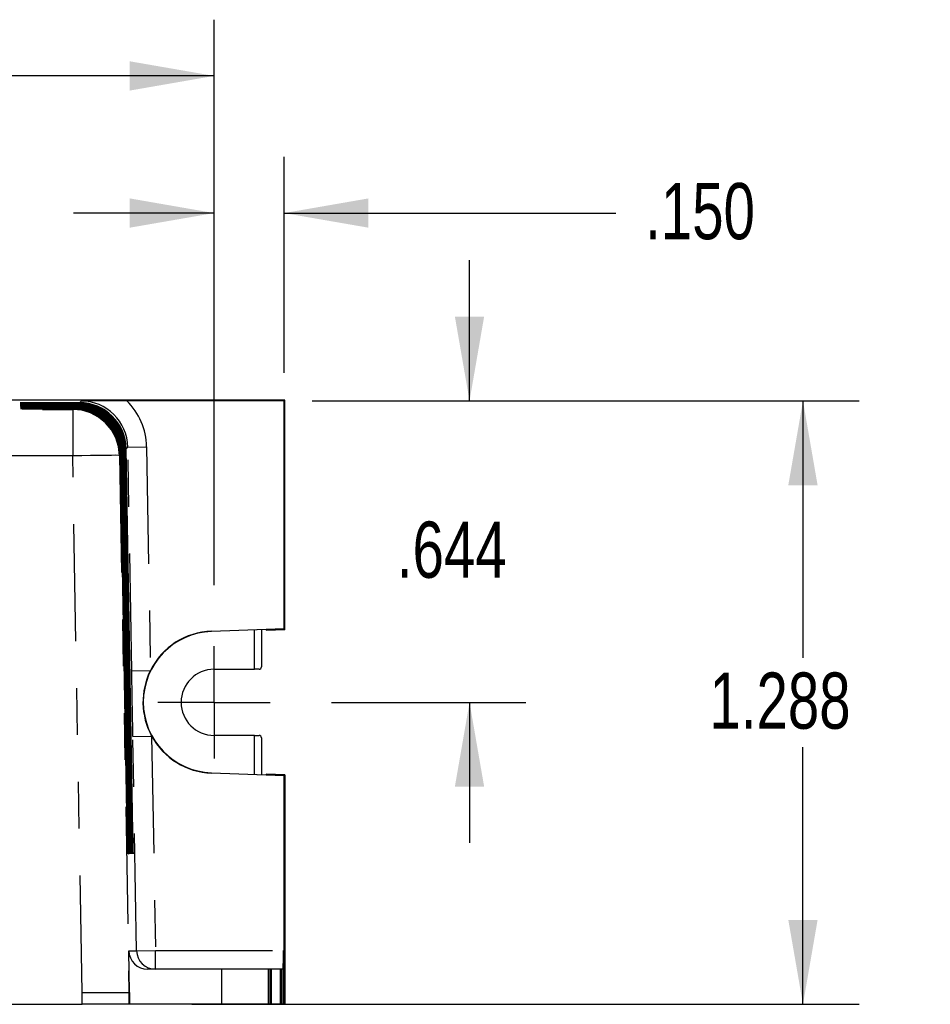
# Model space of a CAD drawing. Extents: x 0.4 to 16.6, y 0.1 to 10.9.
# Tile 14 of 22: x 5.3 to 7.2, y 3.1 to 5.2. Entities that reach past the tile are written whole.
import ezdxf

# ---------------------------------------------------------------- set-up
doc = ezdxf.new("R2010")
doc.units = 0
doc.header["$PDSIZE"] = -1
doc.linetypes.add('PHANTOM', pattern=[0.5, 0.25, -0.05, 0.05, -0.05, 0.05, -0.05])
doc.layers.get('0').update_dxf_attribs({"linetype": 'CONTINUOUS'})
doc.layers.get('DEFPOINTS').update_dxf_attribs({"linetype": 'CONTINUOUS'})
doc.styles.add('SLDTEXTSTYLE0', font='TXT', dxfattribs={"width": 0.75})
doc.dimstyles.new('SLDDIMSTYLE0', dxfattribs={"dimtxt": 0.12, "dimasz": 0.18, "dimexe": 0.12, "dimexo": 0.0625, "dimgap": 0.03, "dimtad": 0, "dimtih": 1, "dimtoh": 1, "dimdec": 3, "dimzin": 12, "dimtxsty": 'SLDTEXTSTYLE0', "dimsah": 1, "dimcen": 0.09, "dimclrd": 7, "dimclre": 7, "dimclrt": 7, "dimazin": 3, "dimtfac": 1, "dimtdec": 4, "dimtofl": 0, "dimtmove": 0, "dimatfit": 3, "dimtolj": 1, "dimtzin": 12})
doc.dimstyles.new('SLDDIMSTYLE1', dxfattribs={"dimtxt": 0.12, "dimasz": 0.18, "dimexe": 0.12, "dimexo": 0.0625, "dimgap": 0.03, "dimtad": 0, "dimtih": 1, "dimtoh": 1, "dimdec": 3, "dimzin": 4, "dimtxsty": 'SLDTEXTSTYLE0', "dimsah": 1, "dimcen": 0.09, "dimclrd": 7, "dimclre": 7, "dimclrt": 7, "dimazin": 3, "dimtfac": 1, "dimtdec": 4, "dimtofl": 0, "dimtmove": 0, "dimatfit": 3, "dimtolj": 1, "dimtzin": 12})

# ---------------------------------------------------------------- blocks, each defined once
blk = doc.blocks.new('*D7')
at = {"color": 7}
for p, q in [((2.1504, 3.959), (2.1504, 5.1657)), ((5.6734, 3.959), (5.6734, 5.1657)), ((2.1504, 5.0457), (3.6499, 5.0457)), ((5.6734, 5.0457), (4.1738, 5.0457))]:
    blk.add_line(p, q, dxfattribs=at)
for points in [[(2.1504, 5.0457), (2.3304, 5.0144), (2.3304, 5.0769)], [(5.6734, 5.0457), (5.4934, 5.0769), (5.4934, 5.0144)]]:
    blk.add_solid(points, dxfattribs=at)
at = {"layer": 'DEFPOINTS', "color": 7}
for p in [(2.1504, 3.899), (5.6734, 3.899)]:
    blk.add_point(p, dxfattribs=at)
at = {"color": 7, "insert": (3.7124, 5.1098), "char_height": 0.12, "attachment_point": 1, "style": 'SLDTEXTSTYLE0'}
blk.add_mtext('3.523', dxfattribs=at)
blk = doc.blocks.new('*D8')
at = {"color": 7}
for p, q in [((5.6734, 3.959), (5.6734, 4.8729)), ((5.8229, 4.4121), (5.8229, 4.8729)), ((5.6734, 4.7529), (5.3734, 4.7529)), ((5.8229, 4.7529), (6.531, 4.7529))]:
    blk.add_line(p, q, dxfattribs=at)
for points in [[(5.6734, 4.7529), (5.4934, 4.7842), (5.4934, 4.7217)], [(5.8229, 4.7529), (6.0029, 4.7217), (6.0029, 4.7842)]]:
    blk.add_solid(points, dxfattribs=at)
at = {"layer": 'DEFPOINTS', "color": 7}
for p in [(5.8229, 4.3521), (5.6734, 3.899)]:
    blk.add_point(p, dxfattribs=at)
at = {"color": 7, "insert": (6.5935, 4.8171), "char_height": 0.12, "attachment_point": 1, "style": 'SLDTEXTSTYLE0'}
blk.add_mtext('.150', dxfattribs=at)
blk = doc.blocks.new('*D9')
at = {"color": 7}
for p, q in [((6.2186, 4.3521), (6.2186, 4.6521)), ((5.8829, 4.3521), (6.3386, 4.3521)), ((5.9239, 3.7085), (6.3386, 3.7085)), ((6.2186, 3.7085), (6.2186, 3.4085))]:
    blk.add_line(p, q, dxfattribs=at)
for points in [[(6.2186, 4.3521), (6.2498, 4.5321), (6.1873, 4.5321)], [(6.2186, 3.7085), (6.1873, 3.5285), (6.2498, 3.5285)]]:
    blk.add_solid(points, dxfattribs=at)
at = {"layer": 'DEFPOINTS', "color": 7}
for p in [(5.8229, 4.3521), (5.8639, 3.7085)]:
    blk.add_point(p, dxfattribs=at)
at = {"color": 7, "insert": (6.0635, 4.0944), "char_height": 0.12, "attachment_point": 1, "style": 'SLDTEXTSTYLE0'}
blk.add_mtext('.644', dxfattribs=at)
blk = doc.blocks.new('*D10')
at = {"color": 7}
for p, q in [((5.8829, 4.3521), (7.0503, 4.3521)), ((6.9303, 4.3521), (6.9303, 3.8032)), ((6.9303, 3.064), (6.9303, 3.6128)), ((5.6262, 3.064), (7.0503, 3.064))]:
    blk.add_line(p, q, dxfattribs=at)
for points in [[(6.9303, 4.3521), (6.899, 4.1721), (6.9615, 4.1721)], [(6.9303, 3.064), (6.9615, 3.244), (6.899, 3.244)]]:
    blk.add_solid(points, dxfattribs=at)
at = {"layer": 'DEFPOINTS', "color": 7}
for p in [(5.8229, 4.3521), (5.5662, 3.064)]:
    blk.add_point(p, dxfattribs=at)
at = {"color": 7, "insert": (6.7308, 3.7722), "char_height": 0.12, "attachment_point": 1, "style": 'SLDTEXTSTYLE0'}
blk.add_mtext('1.288', dxfattribs=at)
blk = doc.blocks.new('SW_CENTERMARK1')
at = {"color": 7, "linetype": 'CONTINUOUS'}
for q in [(5.6734, 3.8285), (5.5534, 3.7085), (5.6734, 3.5885), (5.7934, 3.7085)]:
    blk.add_line((5.6734, 3.7085), q, dxfattribs=at)

msp = doc.modelspace()

# ---------------------------------------------------------------- linework, layer by layer
at = {"color": 7, "linetype": 'CONTINUOUS'}
for p, q in [((5.8246, 4.3538), (1.9996, 4.3538)), ((5.8229, 4.3521), (5.487, 4.3521)), ((5.8229, 4.3521), (5.8246, 4.3538)), ((5.8229, 3.866), (5.8229, 4.3521)), ((5.8246, 3.8643), (5.8246, 4.3538)), ((5.3859, 4.3482), (5.3246, 4.3482)), ((5.3246, 4.3471), (5.3848, 4.3471)), ((5.3839, 4.3462), (5.3246, 4.3462)), ((5.3246, 4.3451), (5.3828, 4.3451)), ((5.382, 4.3442), (5.3246, 4.3442)), ((5.3246, 4.3431), (5.3809, 4.3431)), ((5.38, 4.3422), (5.3246, 4.3422)), ((5.3246, 4.3411), (5.3789, 4.3411)), ((5.378, 4.3402), (5.3246, 4.3402)), ((5.3246, 4.3391), (5.3769, 4.3391)), ((5.376, 4.3382), (5.3246, 4.3382)), ((5.3246, 4.3371), (5.3749, 4.3371)), ((5.3741, 4.3362), (5.3246, 4.3362)), ((5.3246, 4.335), (5.373, 4.335)), ((5.496, 3.4328), (5.4819, 4.2459)), ((5.4828, 4.2468), (5.4972, 3.4328)), ((5.498, 3.4328), (5.4839, 4.2479)), ((5.4848, 4.2489), (5.4992, 3.4328)), ((5.5, 3.4328), (5.4859, 4.25)), ((5.473, 4.2368), (5.4871, 3.4328)), ((5.488, 3.4328), (5.474, 4.2379)), ((5.4749, 4.2388), (5.4891, 3.4328)), ((5.49, 3.4328), (5.476, 4.2399)), ((5.4769, 4.2408), (5.4911, 3.4328)), ((5.492, 3.4328), (5.478, 4.2419)), ((5.4789, 4.2428), (5.4931, 3.4328)), ((5.494, 3.4328), (5.48, 4.2439)), ((5.4808, 4.2448), (5.4951, 3.4328)), ((5.6681, 3.8606), (5.8229, 3.866)), ((5.7846, 3.8639), (5.6681, 3.8599)), ((5.7594, 3.779), (5.7594, 3.8631)), ((5.7744, 3.8636), (5.7744, 3.784)), ((5.7846, 3.8629), (5.8246, 3.8643)), ((5.7846, 3.8639), (5.7846, 3.8629)), ((5.8229, 3.866), (5.8246, 3.8643)), ((5.6734, 3.779), (5.7594, 3.779)), ((5.7694, 3.779), (5.7594, 3.779)), ((5.7594, 3.638), (5.6734, 3.638)), ((5.7594, 3.638), (5.7694, 3.638)), ((5.7594, 3.5549), (5.7594, 3.638)), ((5.7744, 3.633), (5.7744, 3.5543)), ((5.6681, 3.558), (5.7846, 3.554)), ((5.8229, 3.5519), (5.6681, 3.5574)), ((5.7846, 3.555), (5.7846, 3.554)), ((5.8246, 3.5536), (5.7846, 3.555)), ((5.8229, 3.5519), (5.8246, 3.5536)), ((5.8229, 3.0657), (5.8229, 3.5519)), ((5.8246, 3.5536), (5.8246, 3.064)), ((5.4931, 3.089), (5.4915, 3.1783)), ((5.8212, 3.0657), (5.8212, 3.179)), ((5.6891, 3.139), (5.5315, 3.139)), ((5.7891, 3.139), (5.6891, 3.139)), ((5.7926, 3.139), (5.7891, 3.139)), ((5.7926, 3.139), (5.7926, 3.064)), ((5.7952, 3.139), (5.7926, 3.139)), ((5.7952, 3.139), (5.7952, 3.064)), ((5.8145, 3.139), (5.7952, 3.139)), ((5.8145, 3.139), (5.8145, 3.064)), ((5.817, 3.139), (5.8145, 3.139)), ((5.817, 3.139), (5.817, 3.064)), ((5.8205, 3.139), (5.817, 3.139)), ((5.3917, 3.089), (5.4917, 3.089)), ((5.4932, 3.089), (5.4917, 3.089)), ((5.4932, 3.064), (5.4932, 3.089)), ((2.4325, 3.064), (5.3917, 3.064)), ((5.4917, 3.064), (5.3917, 3.064)), ((5.4932, 3.064), (5.4917, 3.064)), ((5.6891, 3.064), (5.4932, 3.064)), ((5.7891, 3.064), (5.6891, 3.064)), ((5.7926, 3.064), (5.7891, 3.064)), ((5.7952, 3.064), (5.7926, 3.064)), ((5.8145, 3.064), (5.7952, 3.064)), ((5.817, 3.064), (5.8145, 3.064)), ((5.8246, 3.064), (5.817, 3.064)), ((5.8246, 3.064), (5.8212, 3.0657)), ((5.8212, 3.0657), (5.8229, 3.0657)), ((5.8229, 3.0657), (5.8246, 3.064))]:
    msp.add_line(p, q, dxfattribs=at)
at = {"color": 7, "linetype": 'PHANTOM'}
for p, q in [((5.3859, 4.3482), (5.3893, 4.3517)), ((4.9571, 4.3338), (5.3717, 4.3338)), ((5.3246, 4.3471), (5.3246, 4.3482)), ((5.3246, 4.3451), (5.3246, 4.3462)), ((5.3246, 4.3431), (5.3246, 4.3442)), ((5.3246, 4.3411), (5.3246, 4.3422)), ((5.3246, 4.3391), (5.3246, 4.3402)), ((5.3246, 4.3371), (5.3246, 4.3382)), ((5.3246, 4.335), (5.3246, 4.3362)), ((5.3717, 4.3338), (5.373, 4.335)), ((5.3717, 4.3338), (5.3717, 4.2347)), ((5.3741, 4.3362), (5.3749, 4.3371)), ((5.376, 4.3382), (5.3769, 4.3391)), ((5.378, 4.3402), (5.3789, 4.3411)), ((5.38, 4.3422), (5.3809, 4.3431)), ((5.382, 4.3442), (5.3828, 4.3451)), ((5.3839, 4.3462), (5.3848, 4.3471)), ((5.4828, 4.2468), (5.4819, 4.2459)), ((5.4848, 4.2489), (5.4839, 4.2479)), ((5.4893, 4.2535), (5.4859, 4.25)), ((5.4893, 4.2535), (5.5293, 4.2542)), ((5.4977, 3.7761), (5.4893, 4.2535)), ((5.5293, 4.2542), (5.5376, 3.7768)), ((5.3717, 4.2347), (4.9571, 4.2347)), ((5.3917, 3.089), (5.3717, 4.2347)), ((5.473, 4.2368), (5.4717, 4.2356)), ((5.4717, 4.2356), (5.4917, 3.089)), ((5.4749, 4.2388), (5.474, 4.2379)), ((5.4769, 4.2408), (5.476, 4.2399)), ((5.4789, 4.2428), (5.478, 4.2419)), ((5.4808, 4.2448), (5.48, 4.2439)), ((5.6681, 3.8606), (5.6681, 3.8599)), ((5.4977, 3.7761), (5.5376, 3.7768)), ((5.5001, 3.6357), (5.5401, 3.6364)), ((5.5401, 3.6364), (5.5481, 3.179)), ((5.5081, 3.1783), (5.5001, 3.6357)), ((5.6681, 3.5574), (5.6681, 3.558)), ((5.488, 3.4328), (5.4871, 3.4328)), ((5.49, 3.4328), (5.4891, 3.4328)), ((5.492, 3.4328), (5.4911, 3.4328)), ((5.494, 3.4328), (5.4931, 3.4328)), ((5.496, 3.4328), (5.4951, 3.4328)), ((5.498, 3.4328), (5.4972, 3.4328)), ((5.5, 3.4328), (5.4992, 3.4328)), ((5.4915, 3.1783), (5.5081, 3.1783)), ((5.5081, 3.1783), (5.5481, 3.179)), ((5.5481, 3.139), (5.5481, 3.179)), ((5.5481, 3.179), (5.8212, 3.179)), ((5.6891, 3.139), (5.6891, 3.064)), ((5.7891, 3.139), (5.7891, 3.064)), ((5.3917, 3.089), (5.3917, 3.089)), ((5.3917, 3.064), (5.3917, 3.089)), ((5.4917, 3.089), (5.4917, 3.064))]:
    msp.add_line(p, q, dxfattribs=at)
at = {"color": 7, "linetype": 'CONTINUOUS', "flags": 128}
for points in [[(5.3246, 4.3482), (5.3134, 4.3482), (5.3024, 4.3482), (5.2922, 4.3481), (5.2829, 4.3481), (5.2749, 4.348), (5.2684, 4.3479), (5.2637, 4.3478), (5.2607, 4.3478), (5.2597, 4.3477), (5.2607, 4.3476), (5.2637, 4.3475), (5.2684, 4.3474), (5.2749, 4.3473), (5.2829, 4.3472), (5.2922, 4.3472), (5.3024, 4.3471), (5.3134, 4.3471), (5.3246, 4.3471)], [(5.3246, 4.3462), (5.3134, 4.3462), (5.3025, 4.3462), (5.2922, 4.3461), (5.2829, 4.3461), (5.275, 4.346), (5.2685, 4.3459), (5.2637, 4.3458), (5.2608, 4.3457), (5.2598, 4.3456), (5.2608, 4.3456), (5.2637, 4.3455), (5.2685, 4.3454), (5.275, 4.3453), (5.2829, 4.3452), (5.2922, 4.3452), (5.3025, 4.3451), (5.3134, 4.3451), (5.3246, 4.3451)], [(5.3246, 4.3442), (5.3134, 4.3442), (5.3025, 4.3442), (5.2922, 4.3441), (5.283, 4.3441), (5.275, 4.344), (5.2685, 4.3439), (5.2637, 4.3438), (5.2608, 4.3437), (5.2598, 4.3436), (5.2608, 4.3435), (5.2637, 4.3434), (5.2685, 4.3434), (5.275, 4.3433), (5.283, 4.3432), (5.2922, 4.3432), (5.3025, 4.3431), (5.3134, 4.3431), (5.3246, 4.3431)], [(5.3246, 4.3422), (5.3134, 4.3422), (5.3025, 4.3422), (5.2922, 4.3421), (5.283, 4.3421), (5.275, 4.342), (5.2685, 4.3419), (5.2638, 4.3418), (5.2608, 4.3417), (5.2598, 4.3416), (5.2608, 4.3415), (5.2638, 4.3414), (5.2685, 4.3414), (5.275, 4.3413), (5.283, 4.3412), (5.2922, 4.3411), (5.3025, 4.3411), (5.3134, 4.3411), (5.3246, 4.3411)], [(5.3246, 4.3402), (5.3134, 4.3402), (5.3025, 4.3402), (5.2923, 4.3401), (5.283, 4.3401), (5.275, 4.34), (5.2686, 4.3399), (5.2638, 4.3398), (5.2609, 4.3397), (5.2599, 4.3396), (5.2609, 4.3395), (5.2638, 4.3394), (5.2686, 4.3393), (5.275, 4.3393), (5.283, 4.3392), (5.2923, 4.3391), (5.3025, 4.3391), (5.3134, 4.3391), (5.3246, 4.3391)], [(5.3246, 4.3382), (5.3134, 4.3382), (5.3025, 4.3382), (5.2923, 4.3381), (5.283, 4.3381), (5.2751, 4.338), (5.2686, 4.3379), (5.2638, 4.3378), (5.2609, 4.3377), (5.2599, 4.3376), (5.2609, 4.3375), (5.2638, 4.3374), (5.2686, 4.3373), (5.2751, 4.3373), (5.283, 4.3372), (5.2923, 4.3371), (5.3025, 4.3371), (5.3134, 4.3371), (5.3246, 4.3371)], [(5.3246, 4.3362), (5.3134, 4.3362), (5.3025, 4.3361), (5.2923, 4.3361), (5.2831, 4.336), (5.2751, 4.336), (5.2686, 4.3359), (5.2639, 4.3358), (5.2609, 4.3357), (5.26, 4.3356), (5.2609, 4.3355), (5.2639, 4.3354), (5.2686, 4.3353), (5.2751, 4.3353), (5.2831, 4.3352), (5.2923, 4.3351), (5.3025, 4.3351), (5.3134, 4.3351), (5.3246, 4.335)], [(5.4871, 3.4328), (5.4873, 3.4239), (5.4875, 3.4154), (5.4876, 3.4074), (5.4878, 3.4004), (5.488, 3.3944), (5.4881, 3.3898), (5.4882, 3.3866), (5.4883, 3.3849), (5.4884, 3.3849), (5.4885, 3.3866), (5.4885, 3.3898), (5.4885, 3.3944), (5.4884, 3.4004), (5.4883, 3.4074), (5.4882, 3.4154), (5.4881, 3.4239), (5.488, 3.4328)], [(5.4891, 3.4328), (5.4893, 3.4239), (5.4895, 3.4154), (5.4896, 3.4074), (5.4898, 3.4004), (5.49, 3.3944), (5.4901, 3.3898), (5.4902, 3.3866), (5.4903, 3.3849), (5.4904, 3.3849), (5.4905, 3.3866), (5.4905, 3.3898), (5.4905, 3.3944), (5.4904, 3.4004), (5.4904, 3.4074), (5.4903, 3.4154), (5.4901, 3.4239), (5.49, 3.4328)], [(5.4911, 3.4328), (5.4913, 3.4239), (5.4915, 3.4154), (5.4916, 3.4074), (5.4918, 3.4004), (5.492, 3.3944), (5.4921, 3.3898), (5.4922, 3.3866), (5.4924, 3.3849), (5.4924, 3.3849), (5.4925, 3.3866), (5.4925, 3.3898), (5.4925, 3.3944), (5.4924, 3.4004), (5.4924, 3.4074), (5.4923, 3.4154), (5.4921, 3.4239), (5.492, 3.4328)], [(5.4931, 3.4328), (5.4933, 3.4239), (5.4935, 3.4154), (5.4936, 3.4074), (5.4938, 3.4004), (5.494, 3.3944), (5.4941, 3.3898), (5.4943, 3.3866), (5.4944, 3.3849), (5.4944, 3.3849), (5.4945, 3.3866), (5.4945, 3.3898), (5.4945, 3.3944), (5.4944, 3.4004), (5.4944, 3.4074), (5.4943, 3.4154), (5.4941, 3.4239), (5.494, 3.4328)], [(5.4951, 3.4328), (5.4953, 3.4239), (5.4955, 3.4154), (5.4957, 3.4074), (5.4958, 3.4004), (5.496, 3.3944), (5.4961, 3.3898), (5.4963, 3.3866), (5.4964, 3.3849), (5.4964, 3.3849), (5.4965, 3.3866), (5.4965, 3.3898), (5.4965, 3.3944), (5.4965, 3.4004), (5.4964, 3.4074), (5.4963, 3.4154), (5.4961, 3.4239), (5.496, 3.4328)], [(5.4972, 3.4328), (5.4973, 3.4239), (5.4975, 3.4154), (5.4977, 3.4074), (5.4978, 3.4004), (5.498, 3.3944), (5.4981, 3.3898), (5.4983, 3.3866), (5.4984, 3.3849), (5.4985, 3.3849), (5.4985, 3.3866), (5.4985, 3.3898), (5.4985, 3.3944), (5.4985, 3.4004), (5.4984, 3.4074), (5.4983, 3.4154), (5.4982, 3.4239), (5.498, 3.4328)], [(5.4992, 3.4328), (5.4993, 3.4239), (5.4995, 3.4154), (5.4997, 3.4074), (5.4998, 3.4004), (5.5, 3.3944), (5.5002, 3.3898), (5.5003, 3.3866), (5.5004, 3.3849), (5.5005, 3.3849), (5.5005, 3.3866), (5.5005, 3.3898), (5.5005, 3.3944), (5.5005, 3.4004), (5.5004, 3.4074), (5.5003, 3.4154), (5.5002, 3.4239), (5.5, 3.4328)]]:
    msp.add_lwpolyline(points, dxfattribs=at)
at = {"color": 7, "linetype": 'PHANTOM', "flags": 128}
for points in [[(5.4717, 4.2356), (5.4695, 4.2548), (5.4636, 4.2733), (5.4543, 4.2903), (5.4418, 4.3051), (5.4268, 4.3173), (5.4096, 4.3264), (5.391, 4.3319), (5.3717, 4.3338)], [(5.4717, 4.2356), (5.4697, 4.2357), (5.4639, 4.2358), (5.4546, 4.2357), (5.4421, 4.2357), (5.427, 4.2355), (5.4098, 4.2353), (5.3911, 4.235), (5.3717, 4.2347)], [(5.5081, 3.1783), (5.509, 3.1706), (5.5113, 3.1632), (5.5151, 3.1564), (5.52, 3.1504), (5.5261, 3.1456), (5.5329, 3.1419), (5.5404, 3.1397), (5.5481, 3.139)]]:
    msp.add_lwpolyline(points, dxfattribs=at)
at = {"color": 7, "linetype": 'CONTINUOUS'}
for centre, radius, start, end in [((5.5059, -14.7616), 19.1137, 90.05677, 90.34941), ((5.373, 4.235), 0.1, 1.0138, 90.0033), ((5.3741, 4.2362), 0.1, 0.9844, 89.9984), ((5.3749, 4.237), 0.1, 1.0138, 90.0033), ((5.376, 4.2382), 0.1, 0.9844, 89.9984), ((5.3769, 4.2391), 0.1, 1.0138, 90.0033), ((5.378, 4.2402), 0.1, 0.9844, 89.9984), ((5.3789, 4.2411), 0.1, 1.0138, 90.0033), ((5.38, 4.2422), 0.1, 0.9844, 89.9984), ((5.3809, 4.2431), 0.1, 1.0138, 90.0033), ((5.382, 4.2442), 0.1, 0.9844, 89.9984), ((5.3828, 4.2451), 0.1, 1.0138, 90.0033), ((5.3839, 4.2462), 0.1, 0.9844, 89.9984), ((5.3848, 4.2471), 0.1, 1.0138, 90.0033), ((5.3859, 4.2482), 0.1, 0.9844, 89.9984), ((5.6733, 3.709), 0.151, 92, 268), ((5.6733, 3.709), 0.1517, 92, 153.4428), ((5.7694, 3.784), 0.005, 270, 0), ((-68.4963, 2.4143), 74.0064, 0.945665, 1.054335), ((5.6733, 3.709), 0.1517, 153.4428, 208.5572), ((5.6734, 3.7085), 0.0705, 90, 270), ((5.6733, 3.709), 0.1517, 208.5572, 268), ((5.7694, 3.633), 0.005, 360, 90), ((5.5315, 3.179), 0.04, 181.0011, 270.0011), ((5.3184, 3.1677), 0.503, 356.7207, 1.2793)]:
    msp.add_arc(centre, radius, start, end, dxfattribs=at)
at = {"color": 7, "linetype": 'PHANTOM'}
for radius, start, end in [(0.1, 0.9967, 90.0033), (0.14, 0.9995, 45.7867)]:
    msp.add_arc((5.3893, 4.2517), radius, start, end, dxfattribs=at)

# ---------------------------------------------------------------- block references
msp.add_blockref('SW_CENTERMARK1', (0, 0))

# ---------------------------------------------------------------- dimensions: what is measured, and where the dimension line sits
at = {"color": 7}
for base, p1, p2, dimstyle, picture, middle in [((5.6734, 5.0457), (2.1504, 3.899), (5.6734, 3.899), 'SLDDIMSTYLE0', '*D7', (3.9119, 5.0457)), ((5.67339, 4.75294), (5.82293, 4.35206), (5.67339, 3.89896), 'SLDDIMSTYLE1', '*D8', (6.74858, 4.75294))]:
    dim = msp.add_linear_dim(base=base, p1=p1, p2=p2, dimstyle=dimstyle, dxfattribs=at)
    dim.commit()
    dim.dimension.update_dxf_attribs({"geometry": picture, "text_midpoint": middle, "dimtype": 160})
for base, p2, picture, middle in [((6.2186, 3.7085), (5.8639, 3.7085), '*D9', (6.2186, 4.0303)), ((6.9303, 3.064), (5.5662, 3.064), '*D10', (6.9303, 3.708))]:
    dim = msp.add_linear_dim(base=base, p1=(5.8229, 4.3521), p2=p2, angle=90, dimstyle='SLDDIMSTYLE0', dxfattribs=at)
    dim.commit()
    dim.dimension.update_dxf_attribs({"geometry": picture, "text_midpoint": middle, "dimtype": 160})

doc.saveas('drawing.dxf')
